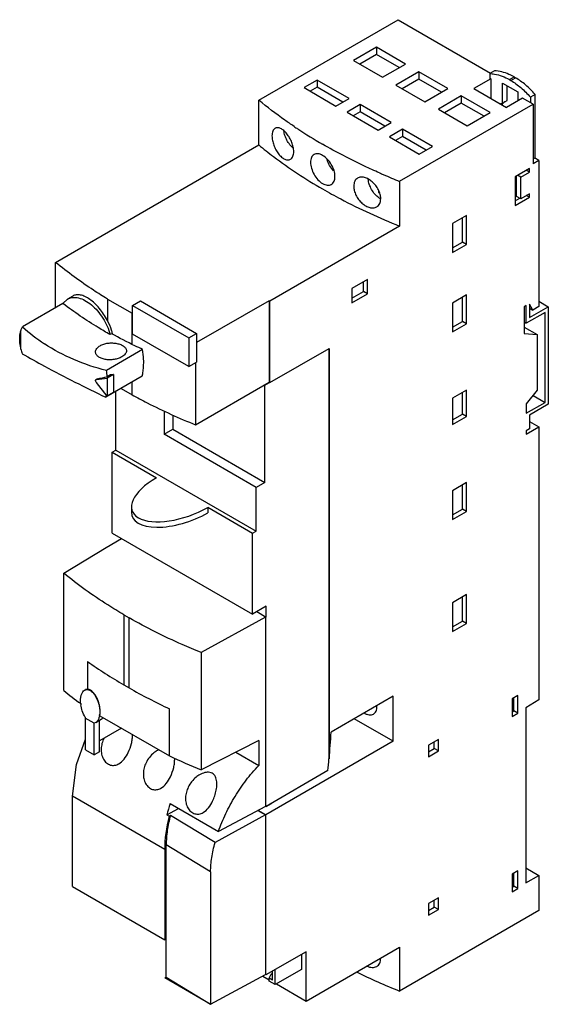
# Model space of a CAD drawing. Header units: millimetres. Extents: x 34 to 154, y 20 to 243.
import ezdxf

# ---------------------------------------------------------------- set-up
doc = ezdxf.new("R2010")
doc.units = ezdxf.units.MM
doc.header["$LTSCALE"] = 17.117947
doc.layers.get('0').update_dxf_attribs({"linetype": 'CONTINUOUS'})

msp = doc.modelspace()

# ---------------------------------------------------------------- linework, layer by layer
at = {"color": 7}
for p, q in [((88.59, 224.77), (120.13, 242.98)), ((120.13, 242.98), (141.05, 230.9)), ((115.24, 236.73), (110.04, 233.73)), ((115.24, 236.73), (115.24, 235.1)), ((121.79, 232.95), (115.24, 236.73)), ((115.24, 235.1), (111.46, 232.91)), ((120.38, 232.13), (115.24, 235.1)), ((110.04, 233.73), (116.59, 229.95)), ((116.59, 229.95), (121.79, 232.95)), ((124.78, 231.19), (119.58, 228.19)), ((124.78, 229.56), (121, 227.37)), ((124.78, 231.19), (124.78, 229.56)), ((131.33, 227.41), (124.78, 231.19)), ((129.92, 226.59), (124.78, 229.56)), ((141.06, 229.59), (137.24, 227.38)), ((141.91, 231.4), (140.85, 230.79)), ((140.85, 230.79), (140.85, 229.71)), ((140.85, 229.71), (141.06, 229.59)), ((141.06, 229.59), (141.06, 225.18)), ((145.28, 229.44), (146.34, 230.05)), ((145.28, 229.43), (145.61, 229.25)), ((145.61, 229.25), (146.67, 229.86)), ((146.34, 230.05), (146.67, 229.86)), ((101.79, 229.33), (98.81, 227.61)), ((98.81, 227.61), (106.05, 223.43)), ((101.79, 227.7), (100.22, 226.79)), ((101.79, 229.33), (101.79, 227.7)), ((109.04, 225.15), (101.79, 229.33)), ((107.62, 224.34), (101.79, 227.7)), ((119.58, 228.19), (126.13, 224.41)), ((126.13, 224.41), (131.33, 227.41)), ((137.24, 227.38), (144.6, 223.14)), ((143.71, 224.11), (143.71, 228.63)), ((143.71, 228.63), (147.18, 226.63)), ((144.77, 224.73), (144.77, 228.02)), ((106.05, 223.43), (109.04, 225.15)), ((134.41, 225.73), (129.21, 222.73)), ((134.41, 225.73), (134.41, 224.1)), ((140.96, 221.95), (134.41, 225.73)), ((148.27, 225.26), (144.6, 223.14)), ((147.18, 226.63), (147.18, 224.63)), ((150.68, 223.87), (148.27, 225.26)), ((151.1, 226.09), (150.04, 225.48)), ((150.04, 225.48), (150.04, 224.24)), ((151.1, 211.79), (151.1, 226.09)), ((88.59, 214.65), (88.59, 224.77)), ((111.54, 223.78), (108.55, 222.05)), ((111.54, 223.78), (111.54, 222.14)), ((118.55, 219.73), (111.54, 223.78)), ((120.44, 206.42), (150.68, 223.87)), ((129.21, 222.73), (135.76, 218.95)), ((134.41, 224.1), (130.62, 221.92)), ((139.55, 221.14), (134.41, 224.1)), ((143.71, 224.11), (143.32, 223.96)), ((143.71, 224.11), (144.77, 224.73)), ((150.68, 223.87), (150.68, 210.41)), ((108.55, 222.05), (115.56, 218)), ((111.54, 222.14), (109.96, 221.24)), ((117.13, 218.91), (111.54, 222.14)), ((135.76, 218.95), (140.96, 221.95)), ((115.56, 218), (118.55, 219.73)), ((121.1, 218.22), (118.12, 216.49)), ((118.12, 216.49), (124.9, 212.58)), ((121.1, 216.59), (119.53, 215.68)), ((121.1, 218.22), (121.1, 216.59)), ((127.89, 214.3), (121.1, 218.22)), ((126.47, 213.49), (121.1, 216.59)), ((42.59, 188.09), (88.59, 214.65)), ((124.9, 212.58), (127.89, 214.3)), ((150.68, 211.54), (151.1, 211.79)), ((151.95, 211.14), (150.96, 211.71)), ((151.95, 211.14), (150.68, 210.41)), ((151.95, 211.14), (151.95, 178.07)), ((149.83, 209.34), (146.58, 207.46)), ((146.58, 207.46), (146.58, 200.93)), ((146.93, 203.01), (146.93, 207.66)), ((147.85, 207.38), (147.14, 207.79)), ((147.85, 207.38), (149.83, 208.52)), ((147.85, 202.48), (147.85, 207.38)), ((149.83, 208.52), (149.12, 208.93)), ((149.83, 208.52), (149.83, 209.34)), ((120.44, 206.42), (120.44, 196.29)), ((115.67, 204.19), (115.67, 203.91)), ((115.67, 203.91), (115.78, 203.97)), ((115.67, 203.91), (115.87, 203.8)), ((146.58, 200.93), (149.83, 202.81)), ((147.85, 202.48), (146.93, 203.01)), ((149.83, 203.62), (147.85, 202.48)), ((149.83, 202.81), (149.12, 203.21)), ((149.83, 202.81), (149.83, 203.62)), ((146.58, 201.99), (147.64, 202.6)), ((135.62, 198.68), (132.43, 196.85)), ((135.62, 192.15), (135.62, 198.68)), ((120.44, 196.29), (91.07, 179.33)), ((132.43, 196.85), (132.43, 190.31)), ((134.7, 192.68), (134.7, 198.15)), ((132.43, 191.38), (134.7, 192.68)), ((132.43, 190.31), (135.62, 192.15)), ((135.62, 192.15), (134.7, 192.68)), ((42.59, 177.81), (42.59, 188.09)), ((113.2, 184.23), (109.66, 182.19)), ((112.28, 181.5), (112.28, 183.7)), ((113.2, 180.97), (113.2, 184.23)), ((46.46, 180.47), (45.28, 179.78)), ((109.66, 182.19), (109.66, 178.92)), ((109.66, 179.99), (112.28, 181.5)), ((109.66, 178.92), (113.2, 180.97)), ((113.2, 180.97), (112.28, 181.5)), ((135.62, 180.72), (132.43, 178.88)), ((135.62, 174.19), (135.62, 180.72)), ((44.24, 178.76), (35.11, 173.49)), ((44.24, 178.76), (45.28, 179.78)), ((54.31, 179.79), (54.31, 174.94)), ((54.31, 179.79), (59.89, 176.56)), ((60.03, 178.34), (61.8, 179.36)), ((60.03, 171.84), (60.03, 178.34)), ((60.03, 178.34), (72.73, 171.01)), ((61.8, 179.36), (74.49, 172.03)), ((90.93, 179.41), (74.49, 169.93)), ((90.93, 179.41), (90.93, 160.96)), ((91.07, 179.33), (90.93, 179.41)), ((91.07, 160.88), (91.07, 179.33)), ((132.43, 178.88), (132.43, 172.35)), ((134.7, 174.72), (134.7, 180.19)), ((149.12, 178.31), (148.63, 178.03)), ((149.12, 174.32), (149.12, 178.31)), ((149.86, 178.67), (149.86, 175.59)), ((150.58, 177.28), (149.86, 178.67)), ((151.95, 179.28), (154.1, 178.04)), ((59.89, 169.52), (59.89, 176.56)), ((148.63, 178.03), (148.63, 172)), ((153.36, 176.77), (149.12, 174.32)), ((149.86, 175.59), (154.1, 178.04)), ((149.86, 177.7), (150.58, 177.28)), ((151.95, 178.07), (150.58, 177.28)), ((153.36, 156.42), (153.36, 176.77)), ((154.1, 178.04), (154.1, 156)), ((132.43, 173.41), (134.7, 174.72)), ((132.43, 172.35), (135.62, 174.19)), ((135.62, 174.19), (134.7, 174.72)), ((148.63, 174.6), (149.12, 174.32)), ((34.75, 168.47), (34.75, 172.66)), ((55.29, 171.95), (54.93, 171.75)), ((72.73, 164.52), (60.03, 171.84)), ((72.73, 171.01), (74.49, 172.03)), ((74.49, 172.03), (74.49, 165.54)), ((148.63, 173.45), (151.6, 171.74)), ((148.63, 172), (151.6, 171.74)), ((151.6, 171.74), (151.6, 159.16)), ((72.73, 171.01), (72.73, 164.52)), ((62.29, 168.39), (54.09, 163.65)), ((91.07, 160.88), (104.5, 168.64)), ((104.46, 168.61), (104.46, 75.8)), ((104.5, 168.64), (104.5, 75.77)), ((72.73, 164.52), (74.49, 165.54)), ((74.27, 165.41), (74.27, 151.34)), ((55.68, 162.72), (54.26, 161.91)), ((55.04, 162.65), (54.3, 162.22)), ((55.68, 162.72), (55.04, 162.65)), ((55.68, 162.72), (55.68, 158.64)), ((51.76, 161.61), (51.99, 161.74)), ((51.76, 161.6), (51.83, 161.63)), ((51.83, 161.63), (54.26, 161.91)), ((52.08, 161.77), (51.83, 161.63)), ((54.26, 157.83), (51.83, 160.93)), ((51.99, 161.74), (52.08, 161.77)), ((62.2, 162.32), (53.97, 157.56)), ((54.26, 161.91), (54.26, 157.83)), ((59.89, 158.11), (59.89, 160.98)), ((74.27, 151.34), (90.93, 160.96)), ((89.96, 160.29), (91.02, 160.9)), ((91.07, 160.88), (90.93, 160.96)), ((55.68, 158.64), (54.26, 157.83)), ((56.25, 145.63), (56.25, 158.88)), ((57.4, 159.55), (59.89, 158.11)), ((89.96, 160.29), (89.87, 160.35)), ((89.96, 138.33), (89.96, 160.29)), ((135.62, 159.21), (132.43, 157.37)), ((134.7, 153.78), (134.7, 158.67)), ((135.62, 153.24), (135.62, 159.21)), ((151.6, 159.16), (149.12, 156.09)), ((132.43, 157.37), (132.43, 151.41)), ((149.12, 153.97), (153.36, 156.42)), ((149.12, 156.09), (149.12, 153.97)), ((154.1, 156), (149.86, 153.55)), ((150.65, 157.99), (153.36, 156.42)), ((67.17, 154.47), (67.17, 149.2)), ((132.43, 152.47), (134.7, 153.78)), ((135.62, 153.24), (134.7, 153.78)), ((69.15, 153.53), (69.15, 150.35)), ((132.43, 151.41), (135.62, 153.24)), ((149.86, 153.55), (149.86, 150.4)), ((149.86, 152.08), (151.95, 150.88)), ((67.17, 149.2), (69.15, 150.35)), ((69.15, 150.35), (89.96, 138.33)), ((149.12, 149.24), (151.95, 150.88)), ((149.86, 150.4), (149.12, 149.98)), ((149.12, 149.98), (149.12, 149.24)), ((151.95, 150.88), (151.95, 89.1)), ((87.98, 137.18), (67.17, 149.2)), ((55.42, 145.15), (56.25, 145.63)), ((55.42, 126.86), (55.42, 145.15)), ((55.42, 145.15), (65.41, 139.38)), ((56.25, 145.63), (87.98, 127.31)), ((89.96, 138.33), (87.98, 137.18)), ((135.62, 138.26), (132.43, 136.42)), ((135.62, 131.73), (135.62, 138.26)), ((87.98, 127.31), (87.98, 137.18)), ((132.43, 136.42), (132.43, 129.89)), ((134.7, 132.26), (134.7, 137.73)), ((59.74, 132.79), (59.74, 131.57)), ((77.02, 132.68), (77.02, 131.45)), ((77.02, 132.68), (87.16, 126.83)), ((132.43, 130.95), (134.7, 132.26)), ((132.43, 129.89), (135.62, 131.73)), ((135.62, 131.73), (134.7, 132.26)), ((87.16, 126.83), (87.98, 127.31)), ((54.04, 123.61), (57.54, 125.63)), ((55.42, 126.86), (87.16, 108.54)), ((87.16, 108.54), (87.16, 126.83)), ((44.44, 117.77), (54.04, 123.61)), ((44.44, 91.23), (44.44, 117.77)), ((135.62, 112.95), (132.43, 111.11)), ((134.7, 106.95), (134.7, 112.42)), ((135.62, 106.42), (135.62, 112.95)), ((90.25, 110.32), (87.16, 108.54)), ((90.25, 107.87), (90.25, 110.32)), ((132.43, 111.11), (132.43, 104.58)), ((58.03, 108.37), (58.03, 92.52)), ((58.03, 108.37), (59.23, 107.68)), ((59.23, 91.83), (59.23, 107.68)), ((90.1, 107.82), (75.51, 99.83)), ((88.13, 109.1), (90.25, 107.87)), ((90.12, 107.8), (90.1, 107.82)), ((90.1, 107.82), (90.1, 64.99)), ((90.12, 107.8), (90.25, 107.87)), ((90.12, 107.8), (90.12, 64.98)), ((132.43, 105.64), (134.7, 106.95)), ((135.62, 106.42), (134.7, 106.95)), ((132.43, 104.58), (135.62, 106.42)), ((75.51, 99.83), (75.51, 73.29)), ((49.84, 97.79), (49.84, 91.51)), ((58.03, 92.52), (59.23, 91.83)), ((119, 89.97), (104.96, 81.86)), ((119, 79.76), (119, 89.97)), ((147.21, 90.13), (145.94, 89.39)), ((145.94, 89.39), (145.94, 85.39)), ((146.29, 86.66), (146.29, 89.6)), ((147.21, 86.13), (147.21, 90.13)), ((151.95, 89.1), (148.98, 87.36)), ((68.37, 76.45), (68.37, 87.09)), ((148.98, 87.36), (148.98, 47.74)), ((49.31, 85.22), (49.31, 85.02)), ((51.29, 83.87), (49.31, 85.02)), ((49.35, 77.84), (49.35, 84.99)), ((51.67, 84.01), (52.94, 84.74)), ((52.6, 85.55), (68.37, 76.45)), ((119, 79.76), (110.16, 84.86)), ((145.94, 86.45), (146.29, 86.66)), ((145.94, 85.39), (147.21, 86.13)), ((147.21, 86.13), (146.29, 86.66)), ((51.67, 84.01), (51.29, 83.87)), ((51.33, 76.7), (51.33, 83.9)), ((52.56, 77.41), (52.56, 84.52)), ((57.52, 82.71), (52.56, 79.85)), ((47.32, 74.48), (49.35, 80.26)), ((129.22, 80.2), (126.98, 78.91)), ((129.22, 77.57), (129.22, 80.2)), ((88.55, 79.92), (75.51, 73.29)), ((88.55, 79.92), (88.55, 74.28)), ((119, 79.76), (90.17, 63.11)), ((126.98, 78.91), (126.98, 76.28)), ((126.98, 77.34), (128.3, 78.1)), ((128.3, 78.1), (128.3, 79.67)), ((129.22, 77.57), (128.3, 78.1)), ((49.35, 77.84), (51.33, 76.7)), ((52.56, 77.41), (51.33, 76.7)), ((83.35, 77.28), (88.55, 74.28)), ((104.46, 75.8), (104.5, 75.77)), ((126.98, 76.28), (129.22, 77.57)), ((46.41, 67.33), (47.32, 74.48)), ((104.23, 73.12), (90.21, 65.02)), ((67.28, 55.28), (46.41, 67.33)), ((46.41, 46.92), (46.41, 67.33)), ((68.54, 65.66), (79.44, 59.36)), ((90.1, 64.99), (79.44, 59.36)), ((90.12, 64.98), (90.1, 64.99)), ((90.21, 65.02), (90.12, 64.98)), ((90.21, 65.02), (90.25, 65)), ((91.49, 65.72), (90.25, 65)), ((90.25, 65), (91.49, 65.69)), ((91.49, 65.72), (91.45, 65.74)), ((91.49, 65.72), (91.49, 65.69)), ((67.76, 63.13), (70.41, 64.58)), ((67.76, 63.13), (68.29, 62.82)), ((68.57, 62.99), (68.29, 62.82)), ((78.67, 56.85), (68.57, 62.99)), ((90.1, 63.11), (78.67, 56.85)), ((88.39, 64.09), (90.1, 63.11)), ((90.17, 63.11), (88.43, 64.12)), ((90.1, 63.11), (90.1, 26.99)), ((90.17, 26.95), (90.17, 63.11)), ((67.59, 26.41), (67.62, 56.34)), ((77.68, 50.23), (67.62, 56.34)), ((67.28, 55.28), (67.28, 34.87)), ((77.68, 50.23), (77.65, 20.3)), ((147.21, 50.45), (145.94, 49.71)), ((145.94, 49.71), (145.94, 45.71)), ((146.29, 46.98), (146.29, 49.92)), ((147.21, 46.45), (147.21, 50.45)), ((148.98, 51.15), (151.95, 49.43)), ((148.98, 47.74), (151.95, 49.44)), ((151.95, 49.44), (151.95, 41.47)), ((46.41, 46.92), (67.28, 34.87)), ((145.94, 46.77), (146.29, 46.98)), ((147.21, 46.45), (146.29, 46.98)), ((145.94, 45.71), (147.21, 46.45)), ((129.21, 44.35), (126.98, 43.06)), ((126.98, 43.06), (126.98, 40.43)), ((128.29, 42.25), (128.29, 43.82)), ((129.21, 41.72), (129.21, 44.35)), ((151.95, 41.47), (120.44, 23.27)), ((126.98, 41.49), (128.29, 42.25)), ((126.98, 40.43), (129.21, 41.72)), ((129.21, 41.72), (128.29, 42.25)), ((67.6, 35.06), (67.28, 34.87)), ((99.27, 32.12), (90.17, 26.95)), ((98.21, 31.52), (98.21, 28.16)), ((99.27, 21.01), (120.44, 33.23)), ((99.27, 21.01), (99.27, 32.12)), ((120.44, 33.23), (120.44, 23.27)), ((77.65, 20.3), (90.1, 26.99)), ((90.17, 26.95), (90.1, 26.99)), ((90.94, 26.15), (91.39, 27.12)), ((91.39, 27.12), (91.7, 27.3)), ((91.7, 25.71), (91.7, 27.82)), ((98.21, 28.16), (92.27, 24.73)), ((92.27, 24.73), (92.27, 28.15)), ((67.59, 26.41), (67.28, 26.22)), ((77.6, 20.27), (67.28, 26.22)), ((67.59, 26.41), (77.65, 20.3)), ((89.48, 26.66), (90.94, 25.82)), ((91.7, 25.71), (90.94, 26.15)), ((90.94, 25.5), (90.94, 26.15)), ((92.27, 24.73), (90.94, 25.5)), ((92.55, 24.89), (99.27, 21.01)), ((77.65, 20.3), (77.6, 20.27))]:
    msp.add_line(p, q, dxfattribs=at)
for centre, radius, start, end in [((144.03, 222.72), 1.43, 119.9869, 122.7928), ((145.7, 222.93), 2.16, 155.6881, 158.9539), ((145.12, 223.3), 1.47, 130.2541, 132.5974), ((156.14, 307.59), 106.91, 236.1249, 236.6537), ((160.18, 313.89), 114.38, 236.6957, 240.0141), ((174.05, 340.83), 144.71, 246.2924, 246.6759), ((175.85, 345.04), 149.29, 246.6839, 248.2137), ((63.01, 204.52), 41.73, 228.0415, 236.6383), ((44.17, 169.03), 11.69, 13.9007, 14.6648), ((48.27, 171.35), 13.83, 192.0266, 196.5599), ((154.12, 377.05), 241.1, 240.3973, 241.7643), ((206.37, 474.74), 351.89, 241.7949, 244.3358), ((38.23, 160.53), 16.16, 6.0295, 11.1567), ((43.41, 160.46), 10.95, 344.6815, 347.2994), ((55.18, 88.98), 6.94, 185.4602, 187.8233), ((111.55, 87.68), 3.77, 0.0143, 2.2207), ((48.17, 86.3), 4.42, 350.4011, 352.9382), ((-321.79, 110.53), 427.71, 355.3388, 356.1564), ((68.27, 73.15), 5.26, 116.3435, 120.0222), ((-329.78, 111.18), 435.68, 354.9881, 355.3411), ((103.35, 53.53), 36.86, 160.7964, 164.9135), ((117.93, 33.82), 3.67, 239.2169, 241.1945), ((112.93, 30.69), 3.24, 0.0038, 1.2795), ((172.84, 154.78), 141.57, 243.9519, 248.2733)]:
    msp.add_arc(centre, radius, start, end, dxfattribs=at)
for centre, major_axis, ratio, start_param, end_param in [((91.01, 189.27), (71.86, 26.12), 0.205289, -2.216106, -2.179819), ((71.22, 136.03), (11.32, 4.14), 0.456732, 8.218681, 11.360273), ((71.22, 134.8), (11.32, 4.14), 0.456732, 2.975907, 5.077088), ((149.14, 143.52), (128, -0.96), 0.572282, -2.454478, -2.35851), ((149.14, 143.52), (128, -0.96), 0.572282, -2.345295, -2.249328), ((149.14, 130.15), (127.98, -3.74), 0.556852, 3.770747, 3.821024), ((51.69, 88.4), (-0.99, 3.77), 0.515503, -3.002118, -2.752583), ((149.14, 130.15), (127.98, -3.74), 0.556852, -2.237339, -2.167391), ((84.77, 65.92), (12.21, 22.28), 0.562046, -4.280171, -3.939426)]:
    msp.add_ellipse(centre, major_axis=major_axis, ratio=ratio, start_param=start_param, end_param=end_param, dxfattribs=at)
for points, knots in [([(140.85, 230.79), (141.2, 230.78), (142.76, 230.62), (144.24, 230.02), (145.28, 229.43)], [0, 0, 0, 0, 0.228246, 1, 1, 1, 1]), ([(146.34, 230.05), (145.97, 230.26), (144.58, 230.95), (143.03, 231.37), (141.91, 231.4)], [0, 0, 0, 0, 0.274292, 1, 1, 1, 1]), ([(151.1, 226.09), (150.43, 226.85), (149.05, 228.23), (147.47, 229.38), (146.67, 229.86)], [0, 0, 0, 0, 0.519711, 1, 1, 1, 1]), ([(145.61, 229.25), (146.41, 228.77), (147.99, 227.61), (149.37, 226.24), (150.04, 225.48)], [0, 0, 0, 0, 0.480289, 1, 1, 1, 1]), ([(96.55, 218.84), (95.85, 219.31), (93.12, 221.18), (90.49, 223.2), (88.59, 224.77)], [0, 0, 0, 0, 0.255369, 1, 1, 1, 1]), ([(143.73, 223.82), (143.74, 223.84), (143.78, 223.94), (143.84, 224.03), (143.88, 224.09)], [0, 0, 0, 0, 0.255772, 1, 1, 1, 1]), ([(143.88, 224.09), (143.9, 224.12), (143.97, 224.22), (144.06, 224.32), (144.13, 224.38)], [0, 0, 0, 0, 0.255472, 1, 1, 1, 1]), ([(92.26, 218.41), (92.15, 218.34), (91.94, 218.15), (91.72, 217.75), (91.59, 217.25), (91.56, 216.88), (91.56, 216.69)], [0, 0, 0, 0, 0.203164, 0.431281, 0.696169, 1, 1, 1, 1]), ([(96.49, 213.16), (96.49, 213.5), (96.4, 214.2), (96.08, 215.25), (95.59, 216.26), (94.97, 217.17), (94.28, 217.89), (93.66, 218.32), (93.17, 218.5), (92.84, 218.56), (92.53, 218.53), (92.35, 218.46), (92.26, 218.41)], [0, 0, 0, 0, 0.133767, 0.28118, 0.433609, 0.581404, 0.715545, 0.829433, 0.878156, 0.921855, 0.961796, 1, 1, 1, 1]), ([(91.56, 216.69), (91.56, 216.35), (91.65, 215.64), (91.95, 214.59), (92.41, 213.56), (93, 212.64), (93.68, 211.91), (94.31, 211.48), (94.8, 211.3), (95.14, 211.25), (95.46, 211.29), (95.66, 211.36), (95.75, 211.41)], [0, 0, 0, 0, 0.133406, 0.280489, 0.432008, 0.578368, 0.711174, 0.824708, 0.873919, 0.918616, 0.960032, 1, 1, 1, 1]), ([(96.39, 213.9), (96.1, 214.14), (95.57, 214.7), (94.93, 215.68), (94.47, 216.73), (94.31, 217.48), (94.27, 217.84)], [0, 0, 0, 0, 0.246011, 0.505097, 0.761443, 1, 1, 1, 1]), ([(88.59, 214.65), (89.68, 213.74), (94.26, 210.12), (99.17, 206.91), (103.01, 204.69)], [0, 0, 0, 0, 0.24109, 1, 1, 1, 1]), ([(115.87, 208.33), (114.75, 208.82), (110.37, 210.81), (106.11, 213.03), (103.01, 214.81)], [0, 0, 0, 0, 0.25588, 1, 1, 1, 1]), ([(95.75, 211.41), (95.86, 211.48), (96.09, 211.68), (96.32, 212.09), (96.46, 212.59), (96.49, 212.97), (96.49, 213.16)], [0, 0, 0, 0, 0.208467, 0.438883, 0.701908, 1, 1, 1, 1]), ([(101.09, 212.48), (100.96, 212.41), (100.73, 212.21), (100.48, 211.8), (100.33, 211.28), (100.3, 210.91), (100.3, 210.71)], [0, 0, 0, 0, 0.215494, 0.447593, 0.70778, 1, 1, 1, 1]), ([(103.01, 212.28), (102.84, 212.38), (102.5, 212.54), (101.99, 212.67), (101.51, 212.66), (101.22, 212.56), (101.09, 212.48)], [0, 0, 0, 0, 0.292064, 0.552191, 0.784351, 1, 1, 1, 1]), ([(105.82, 207.53), (105.82, 207.98), (105.64, 208.93), (105.03, 210.27), (104.15, 211.44), (103.4, 212.06), (103.01, 212.28)], [0, 0, 0, 0, 0.236868, 0.499366, 0.762469, 1, 1, 1, 1]), ([(100.3, 210.71), (100.3, 210.26), (100.47, 209.31), (101.04, 207.96), (101.89, 206.77), (102.62, 206.14), (103.01, 205.91)], [0, 0, 0, 0, 0.237612, 0.500622, 0.763037, 1, 1, 1, 1]), ([(105.48, 208.82), (105.15, 209.17), (104.56, 209.98), (104.16, 210.88), (104.02, 211.35)], [0, 0, 0, 0, 0.499882, 1, 1, 1, 1]), ([(104.99, 205.73), (105.12, 205.8), (105.37, 206.01), (105.63, 206.43), (105.79, 206.95), (105.82, 207.33), (105.82, 207.53)], [0, 0, 0, 0, 0.220014, 0.454153, 0.712761, 1, 1, 1, 1]), ([(110.94, 207.15), (110.8, 207.07), (110.54, 206.86), (110.26, 206.43), (110.1, 205.9), (110.07, 205.52), (110.07, 205.32)], [0, 0, 0, 0, 0.226142, 0.461801, 0.718083, 1, 1, 1, 1]), ([(116.17, 202.48), (116.17, 202.81), (116.07, 203.51), (115.67, 204.52), (115.06, 205.47), (114.29, 206.29), (113.43, 206.92), (112.54, 207.31), (111.8, 207.4), (111.28, 207.31), (111.04, 207.21), (110.94, 207.15)], [0, 0, 0, 0, 0.124584, 0.261271, 0.404341, 0.546622, 0.680987, 0.801808, 0.906816, 0.954443, 1, 1, 1, 1]), ([(103.01, 205.91), (103.18, 205.81), (103.53, 205.65), (104.06, 205.53), (104.56, 205.54), (104.86, 205.65), (104.99, 205.73)], [0, 0, 0, 0, 0.287396, 0.546055, 0.78013, 1, 1, 1, 1]), ([(110.07, 205.32), (110.07, 204.99), (110.17, 204.29), (110.55, 203.27), (111.13, 202.3), (111.88, 201.47), (112.73, 200.83), (113.63, 200.44), (114.5, 200.35), (115.04, 200.51), (115.26, 200.63)], [0, 0, 0, 0, 0.124434, 0.261106, 0.403723, 0.544992, 0.678192, 0.798561, 0.904688, 1, 1, 1, 1]), ([(115.72, 202.69), (115.4, 202.93), (114.79, 203.51), (114.08, 204.55), (113.56, 205.69), (113.39, 206.51), (113.35, 206.9)], [0, 0, 0, 0, 0.242352, 0.502171, 0.760782, 1, 1, 1, 1]), ([(103.01, 204.69), (104.37, 203.91), (110.02, 200.79), (115.9, 198.11), (120.44, 196.29)], [0, 0, 0, 0, 0.242381, 1, 1, 1, 1]), ([(116.17, 202.4), (116.13, 202.42), (115.98, 202.51), (115.83, 202.61), (115.72, 202.69)], [0, 0, 0, 0, 0.242834, 1, 1, 1, 1]), ([(115.26, 200.63), (115.4, 200.72), (115.67, 200.93), (115.96, 201.37), (116.14, 201.9), (116.17, 202.28), (116.17, 202.48)], [0, 0, 0, 0, 0.23007, 0.467602, 0.722524, 1, 1, 1, 1]), ([(54.31, 179.79), (53.26, 180.43), (49.21, 183), (45.34, 185.83), (42.59, 188.09)], [0, 0, 0, 0, 0.257344, 1, 1, 1, 1]), ([(54.31, 174.94), (54.05, 175.44), (53.49, 176.39), (52.52, 177.7), (51.47, 178.82), (50.38, 179.72), (49.31, 180.37), (48.27, 180.74), (47.43, 180.79), (46.85, 180.66), (46.59, 180.54), (46.46, 180.47)], [0, 0, 0, 0, 0.161211, 0.318483, 0.467076, 0.603055, 0.723563, 0.82773, 0.917675, 0.95928, 1, 1, 1, 1]), ([(54.93, 171.75), (54.03, 172.26), (50.36, 174.42), (46.83, 176.83), (44.24, 178.76)], [0, 0, 0, 0, 0.24325, 1, 1, 1, 1]), ([(45.28, 179.78), (45.45, 179.88), (45.83, 180.05), (46.67, 180.22), (47.87, 180.1), (49.32, 179.5), (50.77, 178.49), (52.13, 177.12), (53.33, 175.49), (54.3, 173.68), (54.76, 172.39), (54.93, 171.75)], [0, 0, 0, 0, 0.043109, 0.087526, 0.184118, 0.295484, 0.422133, 0.561223, 0.707884, 0.856179, 1, 1, 1, 1]), ([(55.48, 171.99), (55.42, 172.24), (55.11, 173.25), (54.69, 174.23), (54.31, 174.94)], [0, 0, 0, 0, 0.243358, 1, 1, 1, 1]), ([(34.47, 170.74), (34.47, 170.91), (34.49, 171.56), (34.6, 172.21), (34.75, 172.66)], [0, 0, 0, 0, 0.266911, 1, 1, 1, 1]), ([(34.75, 172.66), (34.78, 172.74), (34.87, 173.02), (34.99, 173.3), (35.11, 173.49)], [0, 0, 0, 0, 0.261689, 1, 1, 1, 1]), ([(62.29, 168.39), (61.71, 168.66), (59.33, 169.76), (57.01, 170.98), (55.29, 171.95)], [0, 0, 0, 0, 0.244992, 1, 1, 1, 1]), ([(34.75, 168.47), (34.71, 168.67), (34.55, 169.41), (34.47, 170.17), (34.47, 170.74)], [0, 0, 0, 0, 0.261976, 1, 1, 1, 1]), ([(54.09, 163.65), (51.58, 164.26), (46.7, 165.85), (42.17, 168.28), (40.06, 169.67)], [0, 0, 0, 0, 0.505035, 1, 1, 1, 1]), ([(52.66, 169.24), (52.92, 169.39), (53.5, 169.64), (54.46, 169.84), (55.47, 169.88), (56.45, 169.77), (57.32, 169.52), (57.93, 169.2), (58.3, 168.88), (58.49, 168.63), (58.6, 168.36), (58.63, 168.17), (58.63, 168.08)], [0, 0, 0, 0, 0.131558, 0.276415, 0.426712, 0.573377, 0.707737, 0.823259, 0.873298, 0.918567, 0.960199, 1, 1, 1, 1]), ([(51.63, 167.84), (51.63, 167.97), (51.68, 168.24), (51.89, 168.62), (52.23, 168.96), (52.5, 169.15), (52.66, 169.24)], [0, 0, 0, 0, 0.214076, 0.44632, 0.707245, 1, 1, 1, 1]), ([(57.61, 166.73), (57.34, 166.58), (56.76, 166.33), (55.81, 166.1), (54.8, 166.03), (53.81, 166.11), (52.94, 166.34), (52.23, 166.72), (51.82, 167.16), (51.66, 167.55), (51.63, 167.74), (51.63, 167.84)], [0, 0, 0, 0, 0.131242, 0.275854, 0.425276, 0.57044, 0.70333, 0.818448, 0.914946, 0.958227, 1, 1, 1, 1]), ([(58.63, 168.08), (58.63, 167.96), (58.58, 167.7), (58.37, 167.34), (58.03, 167), (57.76, 166.82), (57.61, 166.73)], [0, 0, 0, 0, 0.208341, 0.438069, 0.701011, 1, 1, 1, 1]), ([(62.53, 165.44), (62.53, 165.68), (62.51, 166.67), (62.41, 167.65), (62.29, 168.39)], [0, 0, 0, 0, 0.241915, 1, 1, 1, 1]), ([(62.2, 162.32), (62.26, 162.56), (62.46, 163.59), (62.53, 164.64), (62.53, 165.44)], [0, 0, 0, 0, 0.238516, 1, 1, 1, 1]), ([(51.83, 160.93), (51.78, 160.99), (51.71, 161.11), (51.65, 161.31), (51.66, 161.49), (51.72, 161.58), (51.76, 161.61)], [0, 0, 0, 0, 0.301285, 0.584273, 0.817045, 1, 1, 1, 1]), ([(59.89, 158.11), (61.03, 157.49), (65.72, 155.03), (70.56, 152.85), (74.27, 151.34)], [0, 0, 0, 0, 0.244037, 1, 1, 1, 1]), ([(58.03, 108.37), (56.8, 109.09), (52.1, 111.96), (47.6, 115.17), (44.44, 117.77)], [0, 0, 0, 0, 0.258462, 1, 1, 1, 1]), ([(75.51, 99.83), (74.08, 100.41), (68.53, 102.76), (63.12, 105.46), (59.23, 107.68)], [0, 0, 0, 0, 0.257006, 1, 1, 1, 1]), ([(48.23, 88.92), (48.23, 89.18), (48.27, 89.67), (48.42, 90.36), (48.7, 90.94), (49, 91.23), (49.16, 91.33)], [0, 0, 0, 0, 0.287208, 0.549101, 0.785081, 1, 1, 1, 1]), ([(49.16, 91.33), (49.25, 91.37), (49.43, 91.45), (49.86, 91.5), (50.34, 91.33), (50.77, 91.02), (51.21, 90.58), (51.68, 89.92), (52.1, 89.04), (52.39, 88.14), (52.56, 87.26), (52.6, 86.69), (52.6, 86.41)], [0, 0, 0, 0, 0.0421, 0.086407, 0.190108, 0.252271, 0.319778, 0.462715, 0.606663, 0.745588, 0.877085, 1, 1, 1, 1]), ([(49.84, 91.51), (49.76, 91.52), (49.59, 91.52), (49.44, 91.47), (49.37, 91.44)], [0, 0, 0, 0, 0.516272, 1, 1, 1, 1]), ([(52.67, 86.45), (52.67, 86.69), (52.64, 87.19), (52.52, 87.95), (52.3, 88.73), (51.99, 89.51), (51.64, 90.12), (51.31, 90.58), (50.83, 91.12), (50.28, 91.48), (49.84, 91.51)], [0, 0, 0, 0, 0.117352, 0.241876, 0.372915, 0.509177, 0.647908, 0.716549, 0.783168, 1, 1, 1, 1]), ([(48.26, 88.32), (48.26, 88.37), (48.24, 88.57), (48.23, 88.77), (48.23, 88.92)], [0, 0, 0, 0, 0.255167, 1, 1, 1, 1]), ([(49.31, 85.22), (49.03, 85.65), (48.6, 86.57), (48.36, 87.55), (48.3, 88.03)], [0, 0, 0, 0, 0.516454, 1, 1, 1, 1]), ([(114.51, 85.89), (114.64, 85.97), (114.88, 86.17), (115.14, 86.59), (115.29, 87.11), (115.32, 87.48), (115.32, 87.68)], [0, 0, 0, 0, 0.217766, 0.450897, 0.71037, 1, 1, 1, 1]), ([(52.53, 85.56), (52.5, 85.4), (52.41, 85), (52.17, 84.44), (51.85, 84.11), (51.67, 84.01)], [0, 0, 0, 0, 0.278288, 0.657946, 1, 1, 1, 1]), ([(52.6, 86.41), (52.6, 86.35), (52.59, 86.13), (52.58, 85.92), (52.56, 85.76)], [0, 0, 0, 0, 0.256516, 1, 1, 1, 1]), ([(52.6, 85.55), (52.62, 85.7), (52.67, 86), (52.67, 86.3), (52.67, 86.45)], [0, 0, 0, 0, 0.486367, 1, 1, 1, 1]), ([(112.45, 86.16), (112.63, 86.04), (112.99, 85.86), (113.54, 85.71), (114.06, 85.71), (114.38, 85.82), (114.51, 85.89)], [0, 0, 0, 0, 0.292114, 0.552256, 0.784495, 1, 1, 1, 1]), ([(53.52, 80.41), (53.34, 80.04), (53.05, 79.26), (52.86, 78.04), (52.96, 76.83), (53.36, 75.72), (53.95, 74.98), (54.52, 74.57), (54.98, 74.38), (55.47, 74.29), (56.13, 74.32), (56.61, 74.51), (56.89, 74.67)], [0, 0, 0, 0, 0.138186, 0.276427, 0.412792, 0.543923, 0.666056, 0.723547, 0.778976, 0.833249, 0.887542, 1, 1, 1, 1]), ([(59.03, 77.23), (59.35, 77.87), (59.71, 78.89), (59.97, 80.28), (60, 80.98), (59.99, 81.32)], [0, 0, 0, 0, 0.509035, 0.758679, 1, 1, 1, 1]), ([(56.89, 74.67), (57.36, 74.94), (58.19, 75.73), (58.78, 76.7), (59.03, 77.23)], [0, 0, 0, 0, 0.478746, 1, 1, 1, 1]), ([(65.64, 77.71), (65.37, 77.55), (64.31, 76.81), (63.48, 75.77), (63.06, 74.9)], [0, 0, 0, 0, 0.246739, 1, 1, 1, 1]), ([(68.58, 71.71), (68.9, 72.38), (69.27, 73.43), (69.53, 74.87), (69.55, 75.59), (69.53, 75.94)], [0, 0, 0, 0, 0.509824, 0.7594, 1, 1, 1, 1]), ([(63.06, 74.9), (62.88, 74.53), (62.59, 73.75), (62.41, 72.53), (62.51, 71.31), (62.91, 70.21), (63.49, 69.47), (64.07, 69.06), (64.53, 68.87), (65.01, 68.78), (65.67, 68.81), (66.15, 68.99), (66.44, 69.16)], [0, 0, 0, 0, 0.138186, 0.276427, 0.412792, 0.543923, 0.666056, 0.723547, 0.778976, 0.833249, 0.887542, 1, 1, 1, 1]), ([(79.44, 59.36), (79.91, 60.73), (81.04, 63.45), (83.14, 67.34), (85.64, 70.99), (87.54, 73.23), (88.55, 74.28)], [0, 0, 0, 0, 0.247627, 0.50017, 0.752627, 1, 1, 1, 1]), ([(66.44, 69.16), (66.91, 69.43), (67.74, 70.22), (68.32, 71.19), (68.58, 71.71)], [0, 0, 0, 0, 0.478746, 1, 1, 1, 1]), ([(75.19, 72.2), (74.91, 72.04), (73.86, 71.3), (73.03, 70.26), (72.61, 69.39)], [0, 0, 0, 0, 0.246739, 1, 1, 1, 1]), ([(78.12, 66.2), (78.32, 66.6), (78.65, 67.43), (78.98, 68.71), (79.11, 69.78), (79.07, 70.61), (78.98, 71.2), (78.78, 71.75), (78.47, 72.22), (78.04, 72.57), (77.5, 72.76), (76.92, 72.79), (76.12, 72.65), (75.55, 72.4), (75.19, 72.2)], [0, 0, 0, 0, 0.136386, 0.271531, 0.402403, 0.465407, 0.52627, 0.58476, 0.641112, 0.696533, 0.752979, 0.811751, 0.872902, 1, 1, 1, 1]), ([(72.61, 69.39), (72.43, 69.02), (72.14, 68.24), (71.95, 67.02), (72.05, 65.8), (72.45, 64.7), (73.04, 63.96), (73.61, 63.55), (74.07, 63.36), (74.56, 63.27), (75.22, 63.3), (75.7, 63.48), (75.99, 63.65)], [0, 0, 0, 0, 0.138186, 0.276427, 0.412792, 0.543923, 0.666056, 0.723547, 0.778976, 0.833249, 0.887542, 1, 1, 1, 1]), ([(75.99, 63.65), (76.45, 63.92), (77.29, 64.71), (77.87, 65.68), (78.12, 66.2)], [0, 0, 0, 0, 0.478746, 1, 1, 1, 1]), ([(68.57, 62.99), (68.27, 61.87), (67.8, 59.67), (67.62, 57.43), (67.62, 56.34)], [0, 0, 0, 0, 0.518252, 1, 1, 1, 1]), ([(77.68, 50.23), (77.68, 51.31), (77.87, 53.54), (78.36, 55.73), (78.67, 56.85)], [0, 0, 0, 0, 0.482238, 1, 1, 1, 1]), ([(115.26, 28.84), (115.4, 28.92), (115.67, 29.14), (115.96, 29.57), (116.14, 30.11), (116.17, 30.49), (116.17, 30.69)], [0, 0, 0, 0, 0.230052, 0.467577, 0.72251, 1, 1, 1, 1]), ([(113.03, 28.92), (113.22, 28.83), (113.61, 28.68), (114.21, 28.58), (114.77, 28.63), (115.11, 28.75), (115.26, 28.84)], [0, 0, 0, 0, 0.281257, 0.539317, 0.776669, 1, 1, 1, 1])]:
    msp.add_open_spline(points, degree=3, knots=knots, dxfattribs=at)
msp.add_open_spline([(59.89, 176.56), (59.94, 176.54), (59.99, 176.51), (60.03, 176.49)], degree=3, dxfattribs=at)

doc.saveas('drawing.dxf')
